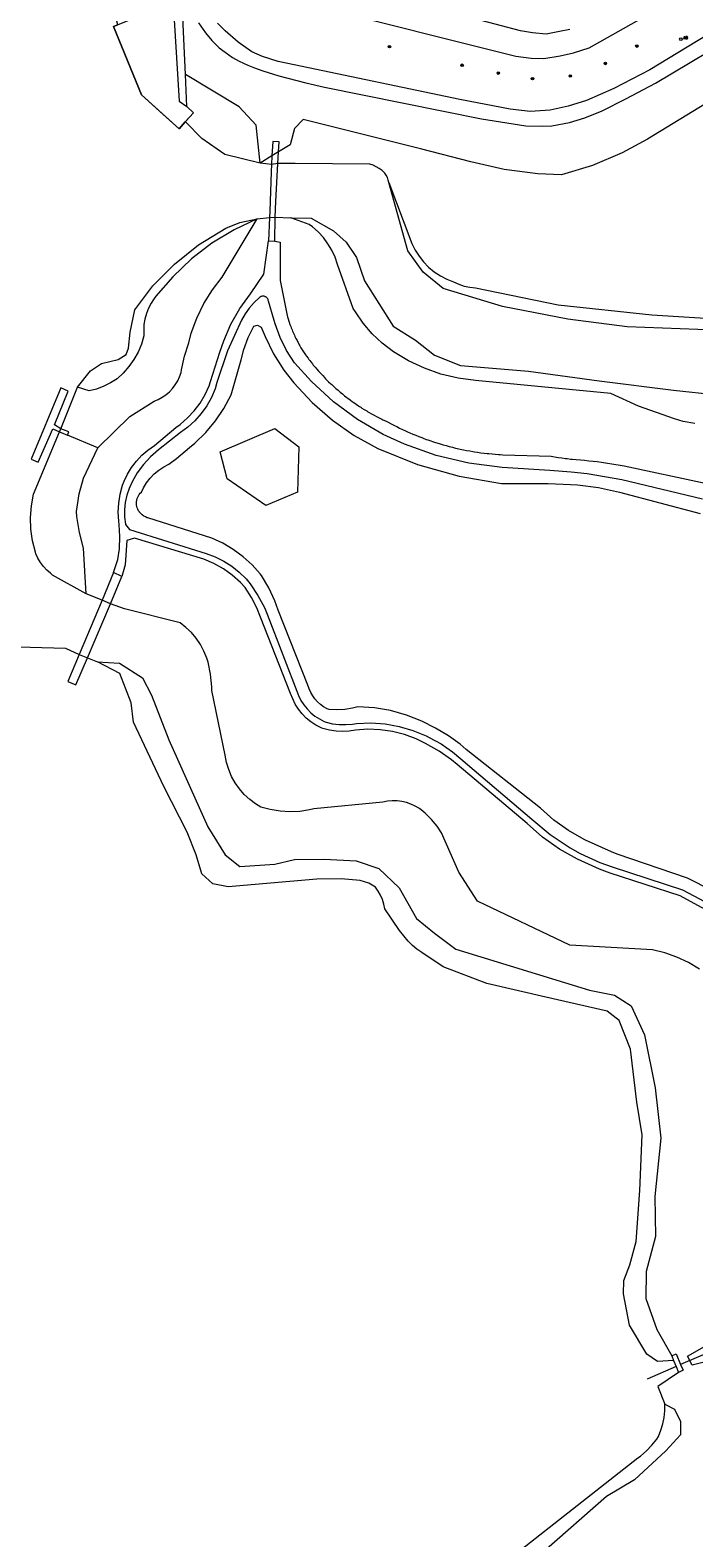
# Model space of a CAD drawing. Header units: metres. Extents: x 138165 to 154469, y 480134 to 494189.
# Tile 25 of 256: x 140844 to 140979, y 483421 to 483730. Entities that reach past the tile are written whole.
import ezdxf

# ---------------------------------------------------------------- set-up
doc = ezdxf.new("R2010")
doc.units = ezdxf.units.M
doc.header["$LTSCALE"] = 0.001
doc.header["$MEASUREMENT"] = 0
for name, color, linetype, lineweight in [('TOP-L-terrein hoogteverschil grondkering', 7, 'Continuous', 0), ('TOP-L-topo objecten punt', 7, 'Continuous', 0), ('TOP-L-topo objecten vlak', 7, 'Continuous', 0), ('TOP-L-water beschoeiing', 7, 'Continuous', 0)]:
    doc.layers.add(name, color=color, linetype=linetype, lineweight=lineweight)
doc.styles.add('Style-STANDARD', font='STANDARD.shx')

# ---------------------------------------------------------------- blocks, each defined once
blk = doc.blocks.new('24')
at = {"layer": 'TOP-L-topo objecten punt', "color": 7, "linetype": 'Continuous', "lineweight": 0}
for radius in [0.025, 0.0182, 0.0115, 0.005]:
    blk.add_circle((0, 0), radius, dxfattribs=at)
blk = doc.blocks.new('11')
at = {"layer": 'TOP-L-topo objecten punt', "color": 7, "linetype": 'Continuous', "lineweight": 0}
blk.add_circle((0, 0), 0.025, dxfattribs=at)
at = {"layer": 'TOP-L-topo objecten punt', "color": 7, "linetype": 'Continuous', "lineweight": 0, "style": 'Style-STANDARD'}
blk.add_text('AB', height=0.06, dxfattribs=at).set_placement((0.0483, 0))

msp = doc.modelspace()

# ---------------------------------------------------------------- linework, layer by layer
at = {"layer": 'TOP-L-terrein hoogteverschil grondkering', "flags": 128}
for points in [[(140987.11, 483460.97), (140976.59, 483456.48)], [(140975.66, 483456.08), (140969.72, 483453.5)]]:
    msp.add_lwpolyline(points, dxfattribs=at)
at = {"layer": 'TOP-L-topo objecten vlak', "flags": 128}
for points in [[(140875.29, 483710.87), (140874.06, 483709.43), (140870.09, 483713.01), (140866.34, 483716.4), (140860.6, 483730.4), (140861.47, 483730.74), (140859.52, 483738.46), (140857.58, 483753.41), (140857.31, 483755.16), (140856.86, 483756.87), (140856.23, 483758.53), (140855.43, 483760.1), (140854.47, 483761.59), (140853.36, 483762.97), (140852.11, 483764.23), (140850.74, 483765.34), (140850.01, 483765.85), (140847.5, 483767.39), (140844.3, 483768.2), (140841.57, 483768.31)], [(140953.9, 483729.75), (140951.85, 483729.35), (140949.1, 483728.85), (140946.3, 483729.1), (140943.85, 483729.5), (140904.2, 483740)], [(140875.53, 483737.81), (140872.7, 483737.33), (140874.05, 483715.09), (140875.63, 483714.04)], [(141019.65, 483736.85), (141002.59, 483727.44), (140991.13, 483720.37), (140969.78, 483707.31), (140964.63, 483704.51), (140958.55, 483701.95), (140952.24, 483700.04), (140947.36, 483700.22), (140940.47, 483701.09), (140933.71, 483702.68), (140923.67, 483705.28), (140899.4, 483711.33), (140897.65, 483709.49), (140896.76, 483706.15), (140894.36, 483704.71), (140893.02, 483703.92), (140890.57, 483702.45)], [(140875.33, 483720.56), (140874.66, 483735.16), (140876.17, 483735.43)], [(140877.97, 483731.12), (140879.4, 483729.09), (140880.74, 483727.52), (140882.2, 483726.06), (140883.46, 483725.11), (140884.94, 483724.06), (140886.29, 483723.28), (140888.05, 483722.51), (140889.46, 483721.94), (140891.16, 483721.3), (140894.42, 483720.3), (140899.95, 483718.87), (140903.77, 483717.98), (140935.89, 483711.52), (140944.95, 483710.07), (140948.39, 483710.01), (140950.26, 483710.07), (140953.83, 483710.73), (140957.01, 483711.68), (140960.57, 483713.13), (140965.39, 483715.6), (140971.42, 483718.77), (140989.52, 483729.6), (140999.83, 483735.5)], [(140901.8, 483734.6), (140942.9, 483724.35), (140946, 483723.9), (140948.6, 483723.85), (140951.95, 483724.4), (140954.7, 483725), (140957.85, 483726.05), (140973.51, 483734.8)], [(140989.73, 483733.35), (140970.3, 483721.52), (140962.96, 483717.72), (140957.31, 483715.28), (140953.6, 483714.07), (140949.9, 483713.3), (140945.8, 483713), (140941.75, 483713.45), (140931.4, 483715.45), (140897.55, 483722.55), (140894.28, 483723.24), (140891.11, 483724.27), (140888.92, 483725.21), (140886.08, 483727.21), (140883.45, 483729.49), (140881.9, 483731.1)], [(140890.57, 483702.45), (140889.76, 483710.22), (140886.32, 483713.93), (140875.33, 483720.56)], [(140875.63, 483714.04), (140875.33, 483720.56)], [(140875.63, 483714.04), (140876.95, 483712.75), (140875.29, 483710.87)], [(140890.57, 483702.45), (140883.36, 483704.18), (140878.66, 483707.44), (140875.3, 483710.86), (140875.29, 483710.87)], [(140892.5, 483691.32), (140892.28, 483686.49), (140893.6, 483686.42), (140893.66, 483691.39), (140893.82, 483694.58), (140894.2, 483702.33), (140894.36, 483704.71), (140894.49, 483706.8), (140893.2, 483706.84), (140893.02, 483703.92), (140892.92, 483702.18), (140892.86, 483700.62), (140892.7, 483696.62), (140892.55, 483692.62), (140892.5, 483691.32)], [(140916.92, 483698.47), (140916.79, 483698.97), (140916.61, 483699.47), (140916.37, 483699.95), (140916.09, 483700.4), (140916.04, 483700.45), (140915.52, 483700.92), (140914.96, 483701.34), (140914.35, 483701.69), (140913.71, 483701.98), (140913.05, 483702.2), (140897.78, 483702.37), (140894.2, 483702.33), (140892.92, 483702.18), (140890.57, 483702.45)], [(140916.92, 483698.47), (140921.62, 483685.98), (140922.29, 483684.64), (140923.09, 483683.38), (140924.02, 483682.2), (140925.06, 483681.13), (140926.21, 483680.18), (140927.46, 483679.35), (140928.79, 483678.66), (140930.17, 483678.11), (140931.24, 483677.63), (140932.35, 483677.26), (140933.5, 483677.01), (140934.66, 483676.88), (140951.53, 483673.39), (140970.7, 483671.38), (140989.32, 483670.18)], [(140994.58, 483667.79), (140965.63, 483668.93), (140953.55, 483670.51), (140940.15, 483673.09), (140928, 483676.73), (140923.95, 483680.1), (140920.79, 483684.5), (140916.92, 483698.47)], [(140890.02, 483691.02), (140885.25, 483688.76), (140880.75, 483686.01), (140876.55, 483682.81), (140872.72, 483679.18), (140869.28, 483675.18), (140868.94, 483674.73), (140868.3, 483673.76), (140867.76, 483672.72), (140867.34, 483671.63), (140867.03, 483670.51), (140866.84, 483669.36), (140866.78, 483668.19), (140866.83, 483667.04), (140866.31, 483665.36), (140865.62, 483663.74), (140864.76, 483662.21), (140863.75, 483660.77), (140862.59, 483659.45), (140861.35, 483658.3), (140860.02, 483657.45), (140858.61, 483656.74), (140857.14, 483656.18), (140855.63, 483655.79), (140853.22, 483656.58)], [(140853.22, 483656.58), (140855.93, 483659.89), (140858.18, 483661.39), (140861.58, 483662.23), (140863.2, 483663.23), (140863.65, 483664.56), (140864.03, 483667.81), (140864.99, 483672.37), (140868.66, 483677.34), (140873.1, 483681.76), (140878, 483685.67), (140883.55, 483689.12), (140886.45, 483690.24), (140890.02, 483691.02)], [(140857.38, 483644.14), (140863.94, 483650.55), (140868.91, 483653.7), (140869.76, 483654.05), (140870.58, 483654.5), (140871.34, 483655.02), (140872.05, 483655.63), (140872.68, 483656.3), (140873.25, 483657.04), (140873.73, 483657.83), (140874.13, 483658.66), (140874.44, 483659.54), (140874.52, 483660.13), (140875.11, 483662.92), (140875.98, 483665.64), (140876.51, 483667.61), (140877.64, 483670.71), (140879.08, 483673.67), (140880.82, 483676.46), (140882.85, 483679.06), (140890.02, 483691.02)], [(140890.02, 483691.02), (140892.5, 483691.32), (140893.66, 483691.39), (140896.87, 483691.25)], [(140979.52, 483649.12), (140977.13, 483649.56), (140975.32, 483650.07), (140967.96, 483652.68), (140962.34, 483655.29), (140934.62, 483657.95), (140931.06, 483658.41), (140927.57, 483659.24), (140924.18, 483660.43), (140920.93, 483661.97), (140917.87, 483663.83), (140915.56, 483665.56), (140913.51, 483667.5), (140911.68, 483669.64), (140910.08, 483671.96), (140909.65, 483672.68), (140906.44, 483681.66), (140905.93, 483683.15), (140905.27, 483684.58), (140904.47, 483685.93), (140903.52, 483687.19), (140902.45, 483688.35), (140901.27, 483689.39), (140900.62, 483689.87), (140896.87, 483691.25)], [(140896.87, 483691.25), (140901.04, 483691.18), (140905.59, 483688.58), (140908.19, 483686.24), (140910.27, 483683.12), (140911.96, 483678.31), (140917.8, 483669.07), (140922.35, 483666.21), (140926.25, 483663.09), (140931.58, 483661.01), (140945.49, 483659.84), (140959.92, 483657.89), (140975.12, 483655.93), (140984.09, 483655.02)], [(140991.22, 483544.4), (140976.49, 483552.43), (140962.2, 483557.05), (140959.97, 483557.87), (140955.5, 483559.92), (140951.81, 483561.99), (140948.36, 483564.44), (140945.18, 483567.23), (140930.86, 483579.33), (140929.76, 483580.25), (140927.18, 483582.08), (140924.43, 483583.64), (140922.48, 483584.58), (140920.1, 483585.45), (140917.65, 483586.07), (140915.14, 483586.43), (140912.61, 483586.53), (140910.08, 483586.36), (140908.81, 483586.15), (140907.46, 483586.07), (140906.11, 483586.13), (140904.76, 483586.33), (140903.45, 483586.67), (140903.06, 483586.84), (140901.99, 483587.4), (140900.98, 483588.07), (140900.04, 483588.84), (140899.2, 483589.7), (140898.44, 483590.64), (140897.79, 483591.66), (140897.25, 483592.75), (140896.83, 483593.88), (140890.7, 483609.46), (140889.94, 483611.37), (140888.84, 483613.52), (140887.52, 483615.54), (140886.56, 483616.56), (140884.9, 483618.05), (140883.08, 483619.36), (140881.14, 483620.47), (140879.1, 483621.38), (140864.88, 483625.68), (140863.35, 483625.15), (140863.02, 483620.22), (140862.33, 483617.79), (140860.64, 483618.64), (140861.52, 483621.3), (140861.83, 483623.49), (140861.93, 483625.97), (140861.77, 483628.45), (140861.69, 483629.11), (140861.59, 483630.97), (140861.68, 483632.83), (140861.97, 483634.67), (140862.45, 483636.47), (140862.76, 483637.29), (140863.45, 483638.76), (140864.3, 483640.15), (140865.29, 483641.45), (140866.4, 483642.64), (140867.64, 483643.7), (140868.98, 483644.63), (140873.38, 483648.29), (140874.26, 483648.94), (140875.77, 483650.26), (140877.13, 483651.72), (140878.33, 483653.32), (140879.36, 483655.04), (140880.2, 483656.85), (140880.43, 483657.75), (140882.34, 483663.75), (140883.14, 483666.08), (140884.63, 483669.46), (140886.47, 483672.66), (140888.63, 483675.65), (140891.37, 483679.7), (140892.28, 483686.49), (140893.6, 483686.42), (140894.68, 483686.25), (140894.67, 483678.38), (140896.09, 483671.22), (140896.16, 483670.99), (140896.3, 483670.53), (140896.45, 483670.08), (140896.53, 483669.85), (140896.69, 483669.4), (140896.86, 483668.95), (140896.95, 483668.72), (140897.13, 483668.28), (140897.22, 483668.06), (140897.41, 483667.62), (140897.61, 483667.18), (140897.71, 483666.96), (140897.92, 483666.53), (140898.14, 483666.1), (140898.25, 483665.89), (140898.36, 483665.68), (140898.59, 483665.26), (140898.71, 483665.05), (140898.95, 483664.63), (140899.08, 483664.42), (140899.2, 483664.22), (140899.46, 483663.81), (140899.59, 483663.61), (140899.72, 483663.41), (140899.88, 483663.17), (140900.05, 483662.94), (140900.39, 483662.47), (140900.57, 483662.24), (140900.75, 483662.01), (140900.93, 483661.78), (140901.29, 483661.33), (140901.47, 483661.1), (140901.84, 483660.66), (140902.22, 483660.22), (140902.6, 483659.78), (140902.8, 483659.57), (140902.99, 483659.35), (140903.39, 483658.93), (140903.79, 483658.51), (140903.99, 483658.3), (140904.19, 483658.09), (140904.6, 483657.69), (140905.02, 483657.28), (140905.23, 483657.09), (140905.45, 483656.89), (140905.87, 483656.5), (140906.09, 483656.31), (140906.53, 483655.92), (140906.75, 483655.73), (140906.97, 483655.55), (140907.42, 483655.18), (140907.64, 483655), (140907.87, 483654.82), (140908.33, 483654.46), (140908.55, 483654.28), (140909.02, 483653.94), (140909.49, 483653.59), (140909.73, 483653.43), (140910.2, 483653.1), (140910.68, 483652.77), (140910.92, 483652.61), (140911.17, 483652.45), (140911.41, 483652.3), (140911.9, 483651.99), (140912.4, 483651.69), (140912.65, 483651.54), (140912.9, 483651.4), (140913.4, 483651.11), (140913.65, 483650.97), (140913.91, 483650.83), (140914.42, 483650.56), (140914.68, 483650.42), (140914.93, 483650.29), (140915.45, 483650.03), (140915.71, 483649.9), (140916.24, 483649.66), (140916.5, 483649.53), (140916.78, 483649.41), (140917.36, 483649.09), (140917.94, 483648.79), (140918.23, 483648.64), (140918.52, 483648.49), (140919.11, 483648.19), (140919.71, 483647.91), (140920.3, 483647.63), (140920.9, 483647.36), (140921.2, 483647.22), (140921.81, 483646.96), (140922.42, 483646.71), (140923.02, 483646.47), (140923.64, 483646.23), (140923.95, 483646.11), (140924.56, 483645.88), (140924.87, 483645.77), (140925.5, 483645.56), (140925.81, 483645.45), (140926.43, 483645.25), (140926.75, 483645.15), (140927.38, 483644.96), (140928.01, 483644.77), (140928.64, 483644.59), (140929.28, 483644.42), (140929.6, 483644.34), (140929.91, 483644.26), (140930.55, 483644.11), (140931.2, 483643.96), (140931.52, 483643.89), (140932.16, 483643.76), (140932.81, 483643.63), (140933.45, 483643.51), (140934.1, 483643.4), (140934.43, 483643.34), (140935.08, 483643.25), (140935.73, 483643.15), (140936.38, 483643.07), (140937.04, 483642.99), (140937.36, 483642.96), (140938.02, 483642.9), (140938.67, 483642.84), (140939.33, 483642.79), (140939.66, 483642.77), (140940.25, 483642.74), (140950.1, 483642.44), (140950.46, 483642.38), (140951.2, 483642.25), (140951.56, 483642.19), (140952.3, 483642.08), (140953.03, 483641.98), (140953.4, 483641.93), (140954.13, 483641.84), (140954.38, 483641.81), (140955.24, 483641.75), (140956.1, 483641.68), (140956.95, 483641.6), (140957.81, 483641.51), (140958.67, 483641.42), (140959.52, 483641.32), (140960.38, 483641.21), (140960.81, 483641.15), (140961.66, 483641.03), (140962.51, 483640.9), (140963.36, 483640.76), (140963.79, 483640.69), (140964.21, 483640.61), (140965.06, 483640.46), (140981.63, 483636.9)], [(140981.03, 483633.67), (140964.55, 483637.57), (140957.48, 483638.85), (140954.21, 483639.19), (140949.82, 483639.52), (140940.1, 483640.1), (140933.28, 483641), (140926.6, 483642.6), (140920.12, 483644.89), (140915.77, 483646.88), (140910.5, 483649.97), (140905.59, 483653.59), (140901.08, 483657.71), (140897.62, 483661.53), (140896.02, 483664.06), (140894.69, 483666.74), (140893.65, 483669.55), (140893.46, 483670.2), (140892.29, 483674.18), (140892.27, 483674.29), (140892.24, 483674.41), (140892.21, 483674.52), (140892.15, 483674.62), (140892.09, 483674.72), (140892.02, 483674.81), (140891.94, 483674.89), (140891.85, 483674.97), (140891.76, 483675.03), (140891.65, 483675.08), (140891.55, 483675.13), (140891.43, 483675.16), (140891.32, 483675.18), (140891.21, 483675.19), (140891.09, 483675.18), (140890.98, 483675.16), (140890.86, 483675.14), (140890.76, 483675.1), (140890.65, 483675.05), (140890.55, 483674.98), (140890.47, 483674.92), (140889.36, 483673.9), (140888.37, 483672.77), (140887.5, 483671.55), (140886.78, 483670.28), (140883.94, 483664.03), (140881.76, 483657.51), (140881.42, 483656.22), (140880.64, 483654.43), (140879.67, 483652.74), (140878.53, 483651.16), (140877.23, 483649.7), (140875.79, 483648.39), (140874.28, 483647.28), (140869.78, 483643.71), (140868.19, 483642.3), (140866.75, 483640.72), (140865.48, 483639.01), (140864.41, 483637.17), (140863.78, 483635.85), (140863.33, 483634.43), (140863.02, 483632.97), (140862.87, 483631.48), (140862.88, 483629.99), (140863.04, 483628.51), (140863.05, 483628.45), (140863.91, 483627.42), (140879.56, 483622.53), (140881.39, 483621.84), (140883.15, 483620.96), (140884.8, 483619.91), (140886.33, 483618.68), (140887.72, 483617.31), (140888.58, 483616.3), (140890.15, 483613.95), (140891.46, 483611.44), (140892.04, 483610.07), (140898.42, 483593.42), (140898.92, 483592.45), (140899.51, 483591.53), (140900.19, 483590.69), (140900.96, 483589.92), (140901.81, 483589.23), (140902.73, 483588.64), (140903.7, 483588.14), (140904.1, 483587.97), (140905.41, 483587.67), (140906.75, 483587.5), (140908.1, 483587.48), (140909.45, 483587.59), (140910.29, 483587.74), (140913.21, 483587.84), (140916.13, 483587.62), (140919.01, 483587.11), (140921.82, 483586.3), (140924.53, 483585.2), (140925.18, 483584.88), (140927.63, 483583.53), (140929.93, 483581.93), (140931.63, 483580.5), (140946.14, 483568.12), (140949.91, 483564.99), (140953.98, 483562.27), (140956.07, 483561.1), (140960.08, 483559.25), (140962.59, 483558.34), (140977, 483553.64), (140991.73, 483545.79)], [(140992.91, 483548.46), (140978.02, 483556.07), (140963.63, 483560.98), (140962.45, 483561.42), (140957.13, 483563.81), (140956.83, 483563.96), (140953.65, 483565.8), (140950.68, 483567.96), (140947.96, 483570.41), (140932.76, 483582.4), (140931.53, 483583.45), (140929.09, 483585.22), (140926.47, 483586.73), (140923.64, 483588.21), (140920.51, 483589.45), (140917.27, 483590.36), (140913.96, 483590.92), (140910.6, 483591.14), (140909.46, 483590.84), (140907.89, 483590.58), (140906.3, 483590.48), (140904.7, 483590.55), (140904.27, 483590.75), (140903.58, 483591.15), (140902.93, 483591.62), (140902.34, 483592.15), (140901.81, 483592.74), (140901.34, 483593.39), (140900.94, 483594.08), (140900.62, 483594.8), (140900.37, 483595.56), (140894.28, 483610.92), (140893.6, 483612.81), (140892.36, 483615.47), (140890.85, 483617.98), (140890.59, 483618.32), (140888.94, 483620.18), (140887.1, 483621.86), (140885.1, 483623.34), (140882.95, 483624.6), (140880.69, 483625.63), (140867.62, 483629.81), (140867.51, 483629.85), (140867.15, 483630), (140866.81, 483630.19), (140866.49, 483630.42), (140866.2, 483630.67), (140865.93, 483630.96), (140865.89, 483631.02), (140865.71, 483631.28), (140865.57, 483631.57), (140865.45, 483631.86), (140865.37, 483632.17), (140865.32, 483632.49), (140865.3, 483632.81), (140865.32, 483633.12), (140865.36, 483633.44), (140865.45, 483633.75), (140865.56, 483634.04), (140865.7, 483634.33), (140865.88, 483634.6), (140866.08, 483634.84), (140866.3, 483635.07), (140866.73, 483635.94), (140867.37, 483636.97), (140868.11, 483637.92), (140868.95, 483638.79), (140869.87, 483639.57), (140870.87, 483640.24), (140871.93, 483640.81), (140873.48, 483641.94), (140876.13, 483644.21), (140877.24, 483645.13), (140879.47, 483647.28), (140881.47, 483649.66), (140883.2, 483652.23), (140884.66, 483654.97), (140886.69, 483662.17), (140887.25, 483664.26), (140888.17, 483666.7), (140889.33, 483669.04), (140890.05, 483669.26), (140890.82, 483668.86), (140891.59, 483666.94), (140893.35, 483663.39), (140895.47, 483660.03), (140897.49, 483657.45), (140901.23, 483653.43), (140905.36, 483649.82), (140909.85, 483646.67), (140914.64, 483644), (140922.8, 483640.74), (140931.29, 483638.33), (140939.98, 483636.83), (140949.48, 483636.87), (140954.06, 483636.62), (140955.48, 483636.55), (140959.82, 483636.04), (140964.08, 483635.07), (140980.55, 483630.68)], [(140849.85, 483648.03), (140853.22, 483656.58)], [(140845.2, 483641.21), (140848.18, 483648.06), (140849.57, 483647.45), (140851.18, 483646.77), (140851.48, 483647.39), (140849.85, 483648.03), (140848.56, 483648.88), (140851.33, 483655.72), (140849.86, 483656.43), (140843.77, 483641.82), (140845.2, 483641.21)], [(140855, 483614.26), (140848.15, 483618.11), (140847.69, 483618.46), (140846.94, 483619.13), (140846.26, 483619.88), (140845.67, 483620.69), (140845.16, 483621.56), (140844.75, 483622.48), (140844.65, 483622.8), (140844.07, 483625.12), (140843.73, 483627.5), (140843.64, 483629.9), (140843.81, 483632.29), (140844.22, 483634.65), (140849.57, 483647.45)], [(140849.57, 483647.45), (140849.85, 483648.03)], [(140849.57, 483647.45), (140851.18, 483646.77)], [(140851.18, 483646.77), (140851.48, 483647.39), (140849.85, 483648.03)], [(140898.21, 483635.07), (140891.73, 483632.36), (140883.82, 483637.8), (140882.39, 483643.3), (140893.61, 483648.12), (140898.52, 483644.36), (140898.21, 483635.07)], [(140857.38, 483644.14), (140851.18, 483646.77)], [(140855, 483614.26), (140854.46, 483623.63), (140853.62, 483626.82), (140853.13, 483630.08), (140853.04, 483631.14), (140853.59, 483634.7), (140854.44, 483637.96), (140857.38, 483644.14)], [(140851.27, 483596.31), (140852.92, 483595.61), (140855.28, 483601.17), (140860.01, 483612.23), (140862.33, 483617.79), (140860.64, 483618.64), (140858.27, 483612.95), (140853.6, 483601.86), (140851.27, 483596.31)], [(140980.44, 483537.4), (140978.2, 483538.76), (140975.84, 483539.89), (140973.37, 483540.76), (140970.82, 483541.37), (140953.94, 483542.32), (140935.04, 483551.32), (140931.26, 483557.28), (140927.69, 483565.35), (140926.79, 483566.7), (140925.64, 483568.08), (140924.36, 483569.34), (140923.94, 483569.72), (140923.16, 483570.3), (140922.32, 483570.81), (140921.44, 483571.22), (140920.52, 483571.54), (140919.56, 483571.76), (140918.6, 483571.87), (140917.62, 483571.89), (140916.65, 483571.81), (140915.69, 483571.62), (140901.55, 483570.23), (140900.68, 483570.03), (140898.69, 483569.73), (140896.67, 483569.63), (140894.66, 483569.75), (140892.67, 483570.08), (140890.72, 483570.61), (140889.67, 483571.25), (140888.47, 483572.16), (140887.36, 483573.19), (140886.37, 483574.33), (140885.5, 483575.57), (140884.77, 483576.89), (140884.18, 483578.28), (140883.74, 483579.72), (140883.45, 483581.2), (140880.74, 483594.45), (140880.71, 483595.24), (140880.46, 483597.78), (140879.94, 483600.27), (140879.68, 483601.1), (140879.1, 483602.52), (140878.38, 483603.88), (140877.52, 483605.15), (140876.54, 483606.32), (140875.43, 483607.39), (140874.22, 483608.33), (140862.85, 483611.2), (140860.01, 483612.23), (140858.27, 483612.95), (140855, 483614.26)], [(140823.88, 483604.34), (140838.74, 483603.45), (140850.77, 483603.14), (140853.6, 483601.86), (140855.28, 483601.17), (140857.31, 483600.33)], [(140975.1, 483457.29), (140971.83, 483457.14), (140969.67, 483458.63), (140966.14, 483464.57), (140964.9, 483470.98), (140965, 483473.69), (140966.2, 483476.87), (140967.47, 483481.69), (140968.23, 483492.09), (140968.74, 483503.5), (140967.6, 483510.22), (140966.33, 483521.06), (140964.05, 483526.9), (140961.59, 483528.81), (140949, 483531.69), (140936.96, 483534.51), (140928.04, 483537.87), (140923.65, 483540.86), (140922.65, 483541.53), (140921.73, 483542.29), (140920.9, 483543.15), (140919.1, 483545.37), (140916.09, 483549.78), (140915.9, 483550.74), (140915.61, 483551.67), (140915.22, 483552.55), (140914.75, 483553.39), (140914.19, 483554.18), (140912.84, 483555), (140911.08, 483555.56), (140907.18, 483555.95), (140902.19, 483555.88), (140884.04, 483554.28), (140880.89, 483554.86), (140878.68, 483556.96), (140877.51, 483560.81), (140875.64, 483565.47), (140870.87, 483574.81), (140864.69, 483587.99), (140864.22, 483591.95), (140861.87, 483597.94), (140857.31, 483600.33)], [(140857.31, 483600.33), (140861.86, 483600.05), (140866.52, 483597.04), (140868.41, 483593.5), (140871.94, 483584.37), (140879.87, 483566.57), (140883.41, 483560.81), (140886.41, 483558.47), (140893.6, 483558.92), (140897.61, 483559.85), (140903.71, 483559.91), (140910.21, 483559.58), (140914.89, 483558.02), (140919, 483554.07), (140922.58, 483547.79), (140926.24, 483544.78), (140930.6, 483541.49), (140957.97, 483533.1), (140963.06, 483532.1), (140966.44, 483529.89), (140969.23, 483523.97), (140971.37, 483513.11), (140972.52, 483502.83), (140971.29, 483490.9), (140971.46, 483482.68), (140969.57, 483475.52), (140969.48, 483470.01), (140971.7, 483463.68), (140974.79, 483458.24)], [(140984.38, 483457.75), (140978.94, 483456.35), (140977.98, 483458.23), (140982.44, 483460.76)], [(140974.79, 483458.24), (140975.66, 483458.67), (140976.59, 483456.48), (140977.13, 483455.32), (140976.18, 483454.89)], [(140974.79, 483458.24), (140975.1, 483457.29)], [(140975.1, 483457.29), (140975.66, 483456.08), (140976.18, 483454.89)], [(140976.18, 483454.89), (140971.92, 483451.97), (140973.37, 483448.39)], [(140941.11, 483416.38), (140967.82, 483437.39), (140968.35, 483437.76), (140969.6, 483438.8), (140970.73, 483439.96), (140971.74, 483441.23), (140972.03, 483441.78), (140972.57, 483443.03), (140972.98, 483444.33), (140973.25, 483445.67), (140973.38, 483447.03), (140973.37, 483448.39)], [(140973.37, 483448.39), (140975.35, 483447.32), (140976.57, 483444.86), (140976.54, 483442.08), (140973.56, 483438.82), (140967.17, 483432.9), (140961.4, 483429.47), (140948.54, 483418.16)]]:
    msp.add_lwpolyline(points, dxfattribs=at)
at = {"layer": 'TOP-L-water beschoeiing', "flags": 128}
msp.add_lwpolyline([(140863.72, 483731.62), (140861.47, 483730.74), (140860.6, 483730.4), (140866.34, 483716.4), (140874.06, 483709.43), (140875.29, 483710.87), (140875.79, 483711.42)], dxfattribs=at)

# ---------------------------------------------------------------- block references
at = {"layer": 'TOP-L-topo objecten punt', "xscale": 10, "yscale": 10, "zscale": 10}
for name, p in [('11', (140976.64, 483727.8)), ('24', (140917.04, 483726.27)), ('24', (140967.64, 483726.38)), ('24', (140931.9, 483722.47)), ('24', (140961.2, 483722.83)), ('24', (140939.29, 483720.85)), ('24', (140946.3, 483719.71)), ('24', (140954.01, 483720.28))]:
    msp.add_blockref(name, p, dxfattribs=at)

doc.saveas('drawing.dxf')
